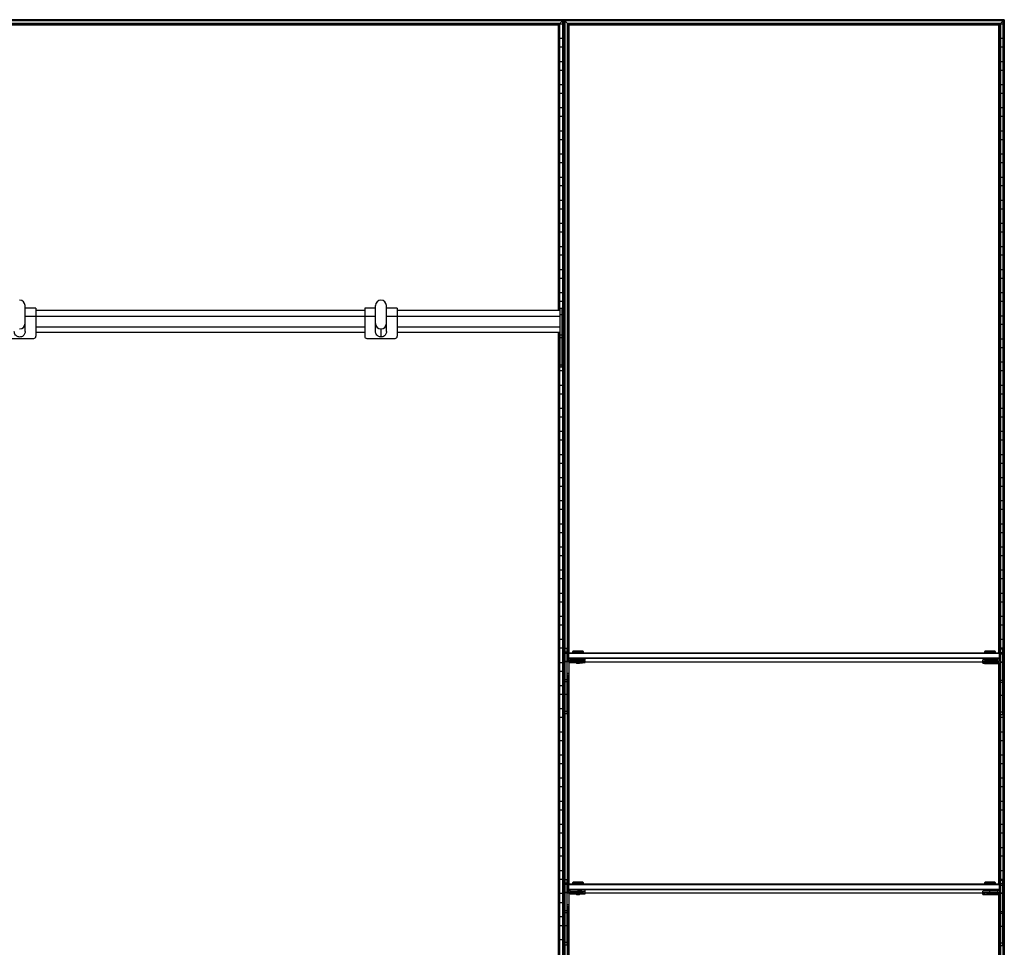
# Model space of a CAD drawing. Header units: millimetres. Extents: x -305 to 1920, y -1200 to 1200.
# Tile 4 of 4: x 558 to 1920, y -84 to 1200. Entities that reach past the tile are written whole.
import ezdxf

# ---------------------------------------------------------------- set-up
doc = ezdxf.new("R2010")
doc.units = ezdxf.units.MM

msp = doc.modelspace()

# ---------------------------------------------------------------- linework, layer by layer
at = {"color": 7, "linetype": 'Continuous', "lineweight": 25}
for p, q in [((1920.4, 1200), (-304.9, 1200)), ((1310.3, 1199.7), (305.2, 1199.7)), ((1310.3, 1199.7), (1309.5, 1198.8)), ((1310.3, 1199.7), (1310.3, -1199.7)), ((1310.6, -1200), (1310.6, 1200)), ((1318.1, 1192.5), (1310.6, 1200)), ((1920, 1199.7), (1311, 1199.7)), ((1311, 1199.7), (1311, -1199.7)), ((1920, 1199.7), (1919.2, 1198.8)), ((1920, -1199.7), (1920, 1199.7)), ((1920.4, 1200), (1920.4, -1200)), ((1309.5, 1198.8), (306, 1198.8)), ((1309.1, 1198.5), (306.4, 1198.5)), ((1305.4, 1194.8), (310.1, 1194.8)), ((1305, 1194.4), (310.5, 1194.4)), ((1304.2, 1193.6), (311.3, 1193.6)), ((1303.9, 1193.2), (311.6, 1193.2)), ((1303.2, 1192.5), (312.3, 1192.5)), ((1303.2, 1192.5), (1303.9, 1193.2)), ((1303.2, 797.2), (1303.2, 1192.5)), ((1303.9, 1193.2), (1303.9, 797.2)), ((1305, 1194.4), (1304.2, 1193.6)), ((1304.2, 797.2), (1304.2, 1193.6)), ((1305, 1194.4), (1305, 797.2)), ((1305.4, 1194.8), (1309.1, 1198.5)), ((1305.4, 797.2), (1305.4, 1194.8)), ((1309.1, 1193.8), (1305.4, 1193.8)), ((1309.1, 1198.5), (1309.1, -1198.5)), ((1309.5, -1198.8), (1309.5, 1198.8)), ((1919.2, 1198.8), (1311.8, 1198.8)), ((1311.8, -1198.8), (1311.8, 1198.8)), ((1918.9, 1198.5), (1312.1, 1198.5)), ((1312.1, 1198.5), (1312.1, -1198.5)), ((1915.1, 1194.8), (1315.9, 1194.8)), ((1315.9, 312.5), (1315.9, 1194.8)), ((1914.8, 1194.4), (1316.2, 1194.4)), ((1316.2, 1194.4), (1316.2, 313.1)), ((1914, 1193.6), (1317, 1193.6)), ((1317, 323), (1317, 1193.6)), ((1913.6, 1193.2), (1317.4, 1193.2)), ((1317.4, 1193.2), (1317.4, 323.4)), ((1912.9, 1192.5), (1318.1, 1192.5)), ((1318.1, 323.5), (1318.1, 1192.5)), ((1912.9, 1192.5), (1913.6, 1193.2)), ((1912.9, 323.5), (1912.9, 1192.5)), ((1913.6, 323.4), (1913.6, 1193.2)), ((1914.8, 1194.4), (1914, 1193.6)), ((1914, 1193.6), (1914, 323)), ((1914.8, 312.1), (1914.8, 1194.4)), ((1915.1, 1194.8), (1918.9, 1198.5)), ((1915.1, 1194.8), (1915.1, 311.5)), ((1918.9, 1193.8), (1915.1, 1193.8)), ((1918.9, -1198.5), (1918.9, 1198.5)), ((1919.2, 1198.8), (1919.2, -1198.8)), ((1305.4, 1174.2), (1309.1, 1174.2)), ((1915.1, 1174.2), (1918.9, 1174.2)), ((1309.1, 1161.8), (1305.4, 1161.8)), ((1918.9, 1161.8), (1915.1, 1161.8)), ((1305.4, 1142.2), (1309.1, 1142.2)), ((1915.1, 1142.2), (1918.9, 1142.2)), ((1309.1, 1129.8), (1305.4, 1129.8)), ((1918.9, 1129.8), (1915.1, 1129.8)), ((1305.4, 1110.2), (1309.1, 1110.2)), ((1915.1, 1110.2), (1918.9, 1110.2)), ((1309.1, 1097.8), (1305.4, 1097.8)), ((1918.9, 1097.8), (1915.1, 1097.8)), ((1305.4, 1078.2), (1309.1, 1078.2)), ((1915.1, 1078.2), (1918.9, 1078.2)), ((1309.1, 1065.8), (1305.4, 1065.8)), ((1918.9, 1065.8), (1915.1, 1065.8)), ((1305.4, 1046.2), (1309.1, 1046.2)), ((1915.1, 1046.2), (1918.9, 1046.2)), ((1309.1, 1033.8), (1305.4, 1033.8)), ((1918.9, 1033.8), (1915.1, 1033.8)), ((1305.4, 1014.2), (1309.1, 1014.2)), ((1915.1, 1014.2), (1918.9, 1014.2)), ((1309.1, 1001.8), (1305.4, 1001.8)), ((1918.9, 1001.8), (1915.1, 1001.8)), ((1305.4, 982.2), (1309.1, 982.2)), ((1915.1, 982.2), (1918.9, 982.2)), ((1309.1, 969.8), (1305.4, 969.8)), ((1918.9, 969.8), (1915.1, 969.8)), ((1305.4, 950.2), (1309.1, 950.2)), ((1915.1, 950.2), (1918.9, 950.2)), ((1309.1, 937.8), (1305.4, 937.8)), ((1918.9, 937.8), (1915.1, 937.8)), ((1305.4, 918.2), (1309.1, 918.2)), ((1915.1, 918.2), (1918.9, 918.2)), ((1309.1, 905.8), (1305.4, 905.8)), ((1918.9, 905.8), (1915.1, 905.8)), ((1305.4, 886.2), (1309.1, 886.2)), ((1915.1, 886.2), (1918.9, 886.2)), ((1309.1, 873.8), (1305.4, 873.8)), ((1918.9, 873.8), (1915.1, 873.8)), ((1305.4, 854.2), (1309.1, 854.2)), ((1915.1, 854.2), (1918.9, 854.2)), ((1309.1, 841.8), (1305.4, 841.8)), ((1918.9, 841.8), (1915.1, 841.8)), ((1305.4, 822.2), (1309.1, 822.2)), ((1915.1, 822.2), (1918.9, 822.2)), ((565.2, 768.2), (565.2, 804.3)), ((1050.2, 768.2), (1050.2, 804.3)), ((1065.2, 768.2), (1065.2, 804.3)), ((1309.1, 809.8), (1305.4, 809.8)), ((1918.9, 809.8), (1915.1, 809.8)), ((580.2, 800.4), (565.2, 800.4)), ((580.2, 800.4), (580.2, 761.7)), ((1035.2, 797.2), (580.2, 797.2)), ((1050.2, 800.4), (1035.2, 800.4)), ((1035.2, 800.4), (1035.2, 761.7)), ((1080.2, 800.4), (1065.2, 800.4)), ((1080.2, 800.4), (1080.2, 761.7)), ((1305.7, 797.2), (1080.2, 797.2)), ((1308.7, 800.2), (1305.7, 800.2)), ((1305.7, 718.8), (1305.7, 800.2)), ((1308.7, 791.2), (1305.7, 791.2)), ((1308.7, 718.8), (1308.7, 800.2)), ((565.2, 789.7), (1050.2, 789.7)), ((1065.2, 789.7), (1305.7, 789.7)), ((1308.7, 790.2), (1309.1, 790.2)), ((1309.1, 777.8), (1308.7, 777.8)), ((1915.1, 790.2), (1918.9, 790.2)), ((1918.9, 777.8), (1915.1, 777.8)), ((580.2, 774.7), (1035.2, 774.7)), ((580.2, 767.2), (1035.2, 767.2)), ((1057.7, 771.9), (1057.7, 760.7)), ((1080.2, 774.7), (1305.7, 774.7)), ((1080.2, 767.2), (1305.7, 767.2)), ((1303.2, -159.5), (1303.2, 767.2)), ((1303.9, 767.2), (1303.9, -159.5)), ((1304.2, -159.5), (1304.2, 767.2)), ((1305, 767.2), (1305, -159.5)), ((1305.4, -159.5), (1305.4, 767.2)), ((1308.7, 763.3), (1305.7, 763.3)), ((538.2, 758.7), (577.2, 758.7)), ((1038.2, 758.7), (1077.2, 758.7)), ((1305.4, 758.2), (1305.7, 758.2)), ((1308.7, 759.5), (1305.7, 759.5)), ((1308.7, 758.2), (1309.1, 758.2)), ((1915.1, 758.2), (1918.9, 758.2)), ((1305.7, 745.8), (1305.4, 745.8)), ((1309.1, 745.8), (1308.7, 745.8)), ((1918.9, 745.8), (1915.1, 745.8)), ((1305.4, 726.2), (1305.7, 726.2)), ((1308.7, 726.2), (1309.1, 726.2)), ((1915.1, 726.2), (1918.9, 726.2)), ((1309.1, 713.8), (1305.4, 713.8)), ((1308.7, 721.7), (1305.7, 721.7)), ((1308.7, 718.8), (1305.7, 718.8)), ((1918.9, 713.8), (1915.1, 713.8)), ((1305.4, 694.2), (1309.1, 694.2)), ((1309.1, 681.8), (1305.4, 681.8)), ((1915.1, 694.2), (1918.9, 694.2)), ((1918.9, 681.8), (1915.1, 681.8)), ((1305.4, 662.2), (1309.1, 662.2)), ((1915.1, 662.2), (1918.9, 662.2)), ((1309.1, 649.8), (1305.4, 649.8)), ((1918.9, 649.8), (1915.1, 649.8)), ((1305.4, 630.2), (1309.1, 630.2)), ((1915.1, 630.2), (1918.9, 630.2)), ((1309.1, 617.8), (1305.4, 617.8)), ((1918.9, 617.8), (1915.1, 617.8)), ((1305.4, 598.2), (1309.1, 598.2)), ((1915.1, 598.2), (1918.9, 598.2)), ((1309.1, 585.8), (1305.4, 585.8)), ((1918.9, 585.8), (1915.1, 585.8)), ((1305.4, 566.2), (1309.1, 566.2)), ((1915.1, 566.2), (1918.9, 566.2)), ((1309.1, 553.8), (1305.4, 553.8)), ((1918.9, 553.8), (1915.1, 553.8)), ((1305.4, 534.2), (1309.1, 534.2)), ((1915.1, 534.2), (1918.9, 534.2)), ((1309.1, 521.8), (1305.4, 521.8)), ((1918.9, 521.8), (1915.1, 521.8)), ((1305.4, 502.2), (1309.1, 502.2)), ((1915.1, 502.2), (1918.9, 502.2)), ((1309.1, 489.8), (1305.4, 489.8)), ((1918.9, 489.8), (1915.1, 489.8)), ((1305.4, 470.2), (1309.1, 470.2)), ((1915.1, 470.2), (1918.9, 470.2)), ((1309.1, 457.8), (1305.4, 457.8)), ((1918.9, 457.8), (1915.1, 457.8)), ((1305.4, 438.2), (1309.1, 438.2)), ((1915.1, 438.2), (1918.9, 438.2)), ((1309.1, 425.8), (1305.4, 425.8)), ((1918.9, 425.8), (1915.1, 425.8)), ((1305.4, 406.2), (1309.1, 406.2)), ((1915.1, 406.2), (1918.9, 406.2)), ((1309.1, 393.8), (1305.4, 393.8)), ((1918.9, 393.8), (1915.1, 393.8)), ((1305.4, 374.2), (1309.1, 374.2)), ((1915.1, 374.2), (1918.9, 374.2)), ((1309.1, 361.8), (1305.4, 361.8)), ((1918.9, 361.8), (1915.1, 361.8)), ((1305.4, 342.2), (1309.1, 342.2)), ((1915.1, 342.2), (1918.9, 342.2)), ((1309.1, 329.8), (1305.4, 329.8)), ((1312.5, 238.8), (1312.5, 329.8)), ((1312.5, 329.8), (1315.5, 329.8)), ((1315.5, 238.8), (1315.5, 329.8)), ((1918.9, 329.8), (1915.1, 329.8)), ((1915.5, 237.8), (1915.5, 328.8)), ((1915.5, 328.8), (1918.5, 328.8)), ((1918.5, 237.8), (1918.5, 328.8)), ((1315.5, 324.5), (1312.5, 324.5)), ((1315.5, 322.6), (1312.5, 322.6)), ((1316.5, 322.5), (1317.5, 323.5)), ((1316.5, 322.5), (1316.5, 313.5)), ((1316.5, 322.5), (1317.5, 322.5)), ((1317.5, 315.5), (1316.5, 316.5)), ((1317.5, 316.5), (1316.5, 316.5)), ((1317.5, 314.3), (1317.5, 323.5)), ((1317.5, 323.5), (1913.5, 323.5)), ((1913.5, 322.5), (1317.5, 322.5)), ((1317.5, 316.5), (1913.5, 316.5)), ((1913.5, 315.5), (1317.5, 315.5)), ((1319.5, 312.5), (1319.5, 314.8)), ((1330.5, 314.8), (1319.5, 314.8)), ((1323.7, 325.9), (1323, 325.1)), ((1323, 325.1), (1323, 323.7)), ((1323.7, 323.7), (1323.7, 323.5)), ((1330.5, 323.8), (1330.5, 326)), ((1330.5, 323.8), (1330.5, 323.5)), ((1330.5, 312.8), (1330.5, 314.8)), ((1338, 325.1), (1337.2, 325.9)), ((1337.2, 323.5), (1337.2, 323.7)), ((1338, 323.7), (1338, 325.1)), ((1340.5, 312.7), (1340.5, 314.7)), ((1890.5, 311.7), (1890.5, 313.7)), ((1893.7, 325.9), (1893, 325.1)), ((1893, 325.1), (1893, 323.7)), ((1893.7, 323.7), (1893.7, 323.5)), ((1893.7, 314.7), (1893.7, 313.8)), ((1900.5, 323.8), (1900.5, 326)), ((1900.5, 323.8), (1900.5, 323.5)), ((1900.5, 311.8), (1900.5, 314.8)), ((1911.5, 313.8), (1900.5, 313.8)), ((1908, 325.1), (1907.2, 325.9)), ((1907.2, 323.5), (1907.2, 323.7)), ((1907.2, 313.8), (1907.2, 314.7)), ((1908, 323.7), (1908, 325.1)), ((1911.5, 311.5), (1911.5, 313.8)), ((1913.5, 313.3), (1913.5, 323.5)), ((1914.5, 322.5), (1913.5, 323.5)), ((1914.5, 322.5), (1913.5, 322.5)), ((1913.5, 316.5), (1914.5, 316.5)), ((1913.5, 315.5), (1914.5, 316.5)), ((1914.5, 322.5), (1914.5, 312.5)), ((1918.5, 323.5), (1915.5, 323.5)), ((1918.5, 321.6), (1915.5, 321.6)), ((1305.4, 310.2), (1309.1, 310.2)), ((1315.5, 311.6), (1312.5, 311.6)), ((1315.5, 311.1), (1312.5, 311.1)), ((1317.5, 310.8), (1315.5, 310.8)), ((1317.5, 310.8), (1317.5, 291.9)), ((1318.1, 3.5), (1318.1, 309.3)), ((1330.5, 312.8), (1319.5, 312.8)), ((1319.5, 312.5), (1328, 312.5)), ((1319.5, 309.9), (1319.5, 312.2)), ((1328, 312.2), (1319.5, 312.2)), ((1330.5, 310.2), (1319.5, 310.2)), ((1319.5, 309.9), (1328, 309.9)), ((1328, 312.7), (1328, 312.2)), ((1328, 312.2), (1328.5, 311.7)), ((1328, 310), (1328, 309.5)), ((1328, 309.5), (1328.5, 309)), ((1330.5, 311.7), (1330.5, 312.7)), ((1330.5, 310.2), (1330.5, 311.6)), ((1330.5, 309.1), (1330.5, 310.1)), ((1332.5, 311.7), (1333, 312.2)), ((1332.5, 309), (1333, 309.5)), ((1333, 312.2), (1333, 312.7)), ((1333, 309.5), (1333, 310)), ((1340.5, 310), (1340.5, 312)), ((1340.5, 311.2), (1893.7, 311.2)), ((1890.5, 309), (1890.5, 311)), ((1893.7, 311.5), (1893.7, 311.2)), ((1898.5, 311.7), (1898.5, 311.7)), ((1898.5, 309.1), (1898.5, 309)), ((1911.5, 311.8), (1900.5, 311.8)), ((1900.5, 311.7), (1900.5, 311.7)), ((1900.5, 311.6), (1900.5, 311.6)), ((1900.5, 311.5), (1911.5, 311.5)), ((1900.5, 309.2), (1900.5, 311.5)), ((1911.5, 311.2), (1900.5, 311.2)), ((1911.5, 309.2), (1900.5, 309.2)), ((1900.5, 309.1), (1900.5, 309.1)), ((1900.5, 309), (1900.5, 309)), ((1900.5, 308.9), (1911.5, 308.9)), ((1902.5, 311.7), (1902.5, 311.7)), ((1902.5, 309), (1902.5, 309.1)), ((1907.2, 311.2), (1907.2, 311.5)), ((1911.5, 308.9), (1911.5, 311.2)), ((1912, 311.2), (1912.5, 311.2)), ((1912.9, 3.5), (1912.9, 308.3)), ((1913.5, 309.8), (1915.5, 309.8)), ((1913.5, 309.8), (1913.5, 290.9)), ((1918.5, 310.6), (1915.5, 310.6)), ((1915.5, 310.2), (1915.5, 310.2)), ((1918.5, 310.1), (1915.5, 310.1)), ((1918.5, 310.2), (1918.9, 310.2)), ((1309.1, 297.8), (1305.4, 297.8)), ((1317.5, 294.8), (1315.5, 294.8)), ((1317.5, 294.5), (1315.5, 294.5)), ((1317.5, 292.2), (1315.5, 292.2)), ((1317.5, 291.9), (1315.5, 291.9)), ((1315.9, -7.5), (1315.9, 291.9)), ((1316.2, 291.9), (1316.2, -6.9)), ((1317, 3), (1317, 291.9)), ((1317.4, 291.9), (1317.4, 3.4)), ((1913.5, 293.8), (1915.5, 293.8)), ((1913.5, 293.5), (1915.5, 293.5)), ((1913.5, 291.2), (1915.5, 291.2)), ((1913.5, 290.9), (1915.5, 290.9)), ((1913.6, 3.4), (1913.6, 290.9)), ((1914, 290.9), (1914, 3)), ((1914.8, -7.9), (1914.8, 290.9)), ((1915.1, 290.9), (1915.1, -8.5)), ((1918.9, 297.8), (1918.5, 297.8)), ((1305.4, 278.2), (1309.1, 278.2)), ((1315.5, 286.1), (1312.5, 286.1)), ((1315.5, 283.5), (1312.5, 283.5)), ((1915.1, 278.2), (1915.5, 278.2)), ((1918.5, 285.1), (1915.5, 285.1)), ((1918.5, 282.5), (1915.5, 282.5)), ((1918.5, 278.2), (1918.9, 278.2)), ((1309.1, 265.8), (1305.4, 265.8)), ((1315.5, 265.6), (1312.5, 265.6)), ((1915.5, 265.8), (1915.1, 265.8)), ((1918.5, 264.6), (1915.5, 264.6)), ((1918.9, 265.8), (1918.5, 265.8)), ((1305.4, 246.2), (1309.1, 246.2)), ((1915.1, 246.2), (1915.5, 246.2)), ((1918.5, 246.2), (1918.9, 246.2)), ((1309.1, 233.8), (1305.4, 233.8)), ((1315.5, 242.4), (1312.5, 242.4)), ((1315.5, 238.8), (1312.5, 238.8)), ((1918.9, 233.8), (1915.1, 233.8)), ((1918.5, 241.4), (1915.5, 241.4)), ((1918.5, 237.8), (1915.5, 237.8)), ((1305.4, 214.2), (1309.1, 214.2)), ((1915.1, 214.2), (1918.9, 214.2)), ((1309.1, 201.8), (1305.4, 201.8)), ((1918.9, 201.8), (1915.1, 201.8)), ((1305.4, 182.2), (1309.1, 182.2)), ((1915.1, 182.2), (1918.9, 182.2)), ((1309.1, 169.8), (1305.4, 169.8)), ((1918.9, 169.8), (1915.1, 169.8)), ((1305.4, 150.2), (1309.1, 150.2)), ((1915.1, 150.2), (1918.9, 150.2)), ((1309.1, 137.8), (1305.4, 137.8)), ((1918.9, 137.8), (1915.1, 137.8)), ((1305.4, 118.2), (1309.1, 118.2)), ((1915.1, 118.2), (1918.9, 118.2)), ((1309.1, 105.8), (1305.4, 105.8)), ((1918.9, 105.8), (1915.1, 105.8)), ((1305.4, 86.2), (1309.1, 86.2)), ((1915.1, 86.2), (1918.9, 86.2)), ((1309.1, 73.8), (1305.4, 73.8)), ((1918.9, 73.8), (1915.1, 73.8)), ((1305.4, 54.2), (1309.1, 54.2)), ((1309.1, 41.8), (1305.4, 41.8)), ((1915.1, 54.2), (1918.9, 54.2)), ((1918.9, 41.8), (1915.1, 41.8)), ((1305.4, 22.2), (1309.1, 22.2)), ((1915.1, 22.2), (1918.9, 22.2)), ((1309.1, 9.8), (1305.4, 9.8)), ((1312.5, -81.2), (1312.5, 9.8)), ((1312.5, 9.8), (1315.5, 9.8)), ((1315.5, 4.5), (1312.5, 4.5)), ((1315.5, 2.6), (1312.5, 2.6)), ((1315.5, -81.2), (1315.5, 9.8)), ((1316.5, 2.5), (1317.5, 3.5)), ((1316.5, 2.5), (1316.5, -6.5)), ((1316.5, 2.5), (1317.5, 2.5)), ((1317.5, -5.7), (1317.5, 3.5)), ((1317.5, 3.5), (1913.5, 3.5)), ((1913.5, 2.5), (1317.5, 2.5)), ((1323.7, 5.9), (1323, 5.1)), ((1323, 5.1), (1323, 3.7)), ((1323.7, 3.7), (1323.7, 3.5)), ((1330.5, 3.8), (1330.5, 6)), ((1330.5, 3.8), (1330.5, 3.5)), ((1338, 5.1), (1337.2, 5.9)), ((1337.2, 3.5), (1337.2, 3.7)), ((1338, 3.7), (1338, 5.1)), ((1893.7, 5.9), (1893, 5.1)), ((1893, 5.1), (1893, 3.7)), ((1893.7, 3.7), (1893.7, 3.5)), ((1900.5, 3.8), (1900.5, 6)), ((1900.5, 3.8), (1900.5, 3.5)), ((1908, 5.1), (1907.2, 5.9)), ((1907.2, 3.5), (1907.2, 3.7)), ((1908, 3.7), (1908, 5.1)), ((1913.5, -6.7), (1913.5, 3.5)), ((1914.5, 2.5), (1913.5, 3.5)), ((1914.5, 2.5), (1913.5, 2.5)), ((1914.5, 2.5), (1914.5, -7.5)), ((1918.9, 9.8), (1915.1, 9.8)), ((1915.5, -82.2), (1915.5, 8.8)), ((1915.5, 8.8), (1918.5, 8.8)), ((1918.5, 3.5), (1915.5, 3.5)), ((1918.5, 1.6), (1915.5, 1.6)), ((1918.5, -82.2), (1918.5, 8.8)), ((1309.1, -9.8), (1305.4, -9.8)), ((1312.1, -9.8), (1312.5, -9.8)), ((1315.5, -8.4), (1312.5, -8.4)), ((1315.5, -8.9), (1312.5, -8.9)), ((1317.5, -9.2), (1315.5, -9.2)), ((1317.5, -4.5), (1316.5, -3.5)), ((1317.5, -3.5), (1316.5, -3.5)), ((1317.5, -3.5), (1913.5, -3.5)), ((1913.5, -4.5), (1317.5, -4.5)), ((1317.5, -9.2), (1317.5, -28.1)), ((1318.1, -316.5), (1318.1, -10.7)), ((1319.5, -7.5), (1319.5, -5.2)), ((1330.5, -5.2), (1319.5, -5.2)), ((1330.5, -7.2), (1319.5, -7.2)), ((1319.5, -7.5), (1328, -7.5)), ((1319.5, -10.1), (1319.5, -7.8)), ((1328, -7.8), (1319.5, -7.8)), ((1330.5, -9.8), (1319.5, -9.8)), ((1319.5, -10.1), (1328, -10.1)), ((1328, -7.3), (1328, -7.8)), ((1328, -7.8), (1328.5, -8.3)), ((1328, -10), (1328, -10.5)), ((1328, -10.5), (1328.5, -11)), ((1330.5, -7.2), (1330.5, -5.2)), ((1330.5, -8.3), (1330.5, -7.3)), ((1330.5, -9.8), (1330.5, -8.4)), ((1330.5, -10.9), (1330.5, -9.9)), ((1332.5, -8.3), (1333, -7.8)), ((1332.5, -11), (1333, -10.5)), ((1333, -7.8), (1333, -7.3)), ((1333, -10.5), (1333, -10)), ((1340.5, -7.3), (1340.5, -5.3)), ((1340.5, -10), (1340.5, -8)), ((1340.5, -8.8), (1893.7, -8.8)), ((1890.5, -8.3), (1890.5, -6.3)), ((1890.5, -11), (1890.5, -9)), ((1893.7, -5.3), (1893.7, -6.2)), ((1893.7, -8.5), (1893.7, -8.8)), ((1898.5, -8.3), (1898.5, -8.3)), ((1898.5, -10.9), (1898.5, -11)), ((1900.5, -8.2), (1900.5, -5.2)), ((1911.5, -6.2), (1900.5, -6.2)), ((1911.5, -8.2), (1900.5, -8.2)), ((1900.5, -8.3), (1900.5, -8.3)), ((1900.5, -8.4), (1900.5, -8.4)), ((1900.5, -8.5), (1911.5, -8.5)), ((1900.5, -10.8), (1900.5, -8.5)), ((1911.5, -8.8), (1900.5, -8.8)), ((1911.5, -10.8), (1900.5, -10.8)), ((1900.5, -10.9), (1900.5, -10.9)), ((1900.5, -11), (1900.5, -11)), ((1900.5, -11.1), (1911.5, -11.1)), ((1902.5, -8.3), (1902.5, -8.3)), ((1902.5, -11), (1902.5, -10.9)), ((1907.2, -6.2), (1907.2, -5.3)), ((1907.2, -8.8), (1907.2, -8.5)), ((1911.5, -8.5), (1911.5, -6.2)), ((1911.5, -11.1), (1911.5, -8.8)), ((1912, -8.8), (1912.5, -8.8)), ((1912.9, -316.5), (1912.9, -11.7)), ((1913.5, -3.5), (1914.5, -3.5)), ((1913.5, -4.5), (1914.5, -3.5)), ((1913.5, -10.2), (1915.5, -10.2)), ((1913.5, -10.2), (1913.5, -29.1)), ((1918.5, -9.4), (1915.5, -9.4)), ((1918.5, -9.9), (1915.5, -9.9)), ((1305.4, -22.2), (1309.1, -22.2)), ((1312.5, -22.2), (1312.1, -22.2)), ((1317.5, -25.2), (1315.5, -25.2)), ((1317.5, -25.5), (1315.5, -25.5)), ((1913.5, -26.2), (1915.5, -26.2)), ((1913.5, -26.5), (1915.5, -26.5)), ((1315.5, -33.9), (1312.5, -33.9)), ((1315.5, -36.5), (1312.5, -36.5)), ((1317.5, -27.8), (1315.5, -27.8)), ((1317.5, -28.1), (1315.5, -28.1)), ((1315.9, -327.5), (1315.9, -28.1)), ((1316.2, -28.1), (1316.2, -326.9)), ((1317, -317), (1317, -28.1)), ((1317.4, -28.1), (1317.4, -316.6)), ((1913.5, -28.8), (1915.5, -28.8)), ((1913.5, -29.1), (1915.5, -29.1)), ((1913.6, -316.6), (1913.6, -29.1)), ((1914, -29.1), (1914, -317)), ((1914.8, -327.9), (1914.8, -29.1)), ((1915.1, -29.1), (1915.1, -328.5)), ((1918.5, -34.9), (1915.5, -34.9)), ((1918.5, -37.5), (1915.5, -37.5)), ((1309.1, -41.8), (1305.4, -41.8)), ((1305.4, -54.2), (1309.1, -54.2)), ((1312.1, -41.8), (1312.5, -41.8)), ((1312.5, -54.2), (1312.1, -54.2)), ((1315.5, -54.4), (1312.5, -54.4)), ((1315.5, -41.8), (1315.9, -41.8)), ((1315.9, -54.2), (1315.5, -54.2)), ((1918.5, -55.4), (1915.5, -55.4)), ((1309.1, -73.8), (1305.4, -73.8)), ((1312.1, -73.8), (1312.5, -73.8)), ((1315.5, -77.6), (1312.5, -77.6)), ((1315.5, -81.2), (1312.5, -81.2)), ((1315.5, -73.8), (1315.9, -73.8)), ((1918.5, -78.6), (1915.5, -78.6)), ((1918.5, -82.2), (1915.5, -82.2))]:
    msp.add_line(p, q, dxfattribs=at)
at = {"color": 7, "linetype": 'Continuous', "lineweight": 25, "flags": 128}
for points in [[(1323.4, 323.6), (1323.2, 323.6), (1323, 323.7), (1323.2, 323.7), (1323.7, 323.7), (1324.6, 323.7), (1325.8, 323.8), (1327.2, 323.8), (1328.8, 323.8), (1330.5, 323.8)], [(1323.7, 323.6), (1323.7, 323.6), (1323.5, 323.6)], [(1330.5, 323.8), (1332.2, 323.8), (1333.7, 323.8), (1335.2, 323.8), (1336.4, 323.7), (1337.2, 323.7), (1337.8, 323.7), (1338, 323.7), (1337.8, 323.6), (1337.2, 323.6), (1337.2, 323.6)], [(1893.4, 323.6), (1893.2, 323.6), (1893, 323.7), (1893.2, 323.7), (1893.7, 323.7), (1894.6, 323.7), (1895.8, 323.8), (1897.2, 323.8), (1898.8, 323.8), (1900.5, 323.8)], [(1893.7, 323.6), (1893.7, 323.6), (1893.5, 323.6)], [(1900.5, 323.8), (1902.2, 323.8), (1903.7, 323.8), (1905.2, 323.8), (1906.4, 323.7), (1907.2, 323.7), (1907.8, 323.7), (1908, 323.7), (1907.8, 323.6), (1907.2, 323.6), (1907.2, 323.6)], [(1319.5, 312.2), (1318.7, 312.1), (1318.2, 312)], [(1328, 309.5), (1328, 309.5), (1328.2, 309.6), (1328.7, 309.6), (1329.5, 309.6), (1330.5, 309.6)], [(1330.5, 311.7), (1329.7, 311.7), (1329.1, 311.7), (1328.6, 311.7), (1328.5, 311.7), (1328.6, 311.6), (1329.1, 311.6), (1329.7, 311.6), (1330.5, 311.6)], [(1330.5, 309.1), (1329.7, 309.1), (1329.1, 309.1), (1328.6, 309.1), (1328.5, 309), (1328.6, 309), (1329.1, 309), (1329.7, 309), (1330.5, 309)], [(1330.5, 311.6), (1331.3, 311.6), (1331.9, 311.6), (1332.3, 311.6), (1332.5, 311.7), (1332.3, 311.7), (1331.9, 311.7), (1331.3, 311.7), (1330.5, 311.7)], [(1330.5, 309.6), (1331.4, 309.6), (1332.3, 309.6), (1332.8, 309.6), (1333, 309.5), (1333, 309.5)], [(1330.5, 309), (1331.3, 309), (1331.9, 309), (1332.3, 309), (1332.5, 309), (1332.3, 309.1), (1331.9, 309.1), (1331.3, 309.1), (1330.5, 309.1)], [(1900.5, 311.6), (1899.6, 311.6), (1898.9, 311.6), (1898.4, 311.6), (1898.2, 311.7), (1898.4, 311.7), (1898.9, 311.7), (1899.6, 311.7), (1900.5, 311.7)], [(1900.5, 309), (1899.6, 309), (1898.9, 309), (1898.4, 309), (1898.2, 309), (1898.4, 309.1), (1898.9, 309.1), (1899.6, 309.1), (1900.5, 309.1)], [(1900.5, 311.7), (1899.7, 311.7), (1899.1, 311.7), (1898.6, 311.7), (1898.5, 311.7), (1898.6, 311.6), (1899.1, 311.6), (1899.7, 311.6), (1900.5, 311.6)], [(1900.5, 309.1), (1899.7, 309.1), (1899.1, 309.1), (1898.6, 309.1), (1898.5, 309), (1898.6, 309), (1899.1, 309), (1899.7, 309), (1900.5, 309)], [(1900.5, 311.6), (1901.3, 311.6), (1901.9, 311.6), (1902.3, 311.6), (1902.5, 311.7), (1902.3, 311.7), (1901.9, 311.7), (1901.3, 311.7), (1900.5, 311.7)], [(1900.5, 311.7), (1901.4, 311.7), (1902.1, 311.7), (1902.6, 311.7), (1902.7, 311.7), (1902.6, 311.6), (1902.1, 311.6), (1901.4, 311.6), (1900.5, 311.6)], [(1900.5, 309), (1901.3, 309), (1901.9, 309), (1902.3, 309), (1902.5, 309), (1902.3, 309.1), (1901.9, 309.1), (1901.3, 309.1), (1900.5, 309.1)], [(1900.5, 309.1), (1901.4, 309.1), (1902.1, 309.1), (1902.6, 309.1), (1902.7, 309), (1902.6, 309), (1902.1, 309), (1901.4, 309), (1900.5, 309)], [(1912.8, 311), (1912.3, 311.1), (1911.5, 311.2)], [(1323.4, 3.6), (1323.2, 3.6), (1323, 3.7), (1323.2, 3.7), (1323.7, 3.7), (1324.6, 3.7), (1325.8, 3.8), (1327.2, 3.8), (1328.8, 3.8), (1330.5, 3.8)], [(1323.7, 3.6), (1323.7, 3.6), (1323.5, 3.6)], [(1330.5, 3.8), (1332.2, 3.8), (1333.7, 3.8), (1335.2, 3.8), (1336.4, 3.7), (1337.2, 3.7), (1337.8, 3.7), (1338, 3.7), (1337.8, 3.6), (1337.2, 3.6), (1337.2, 3.6)], [(1893.7, 3.6), (1893.7, 3.6), (1893.2, 3.6), (1893, 3.7), (1893.2, 3.7), (1893.7, 3.7), (1894.6, 3.7), (1895.8, 3.8), (1897.2, 3.8), (1898.8, 3.8), (1900.5, 3.8)], [(1900.5, 3.8), (1902.2, 3.8), (1903.7, 3.8), (1905.2, 3.8), (1906.4, 3.7), (1907.2, 3.7), (1907.8, 3.7), (1908, 3.7), (1907.8, 3.6), (1907.2, 3.6), (1907.2, 3.6)], [(1319.5, -7.8), (1318.7, -7.9), (1318.2, -8)], [(1328, -7.8), (1328, -7.8), (1328.2, -7.8), (1328.7, -7.8), (1329.5, -7.8), (1330.5, -7.8)], [(1328, -10.5), (1328, -10.5), (1328.2, -10.4), (1328.7, -10.4), (1329.5, -10.4), (1330.5, -10.4)], [(1330.5, -8.3), (1329.7, -8.3), (1329.1, -8.3), (1328.6, -8.3), (1328.5, -8.3), (1328.6, -8.4), (1329.1, -8.4), (1329.7, -8.4), (1330.5, -8.4)], [(1330.5, -10.9), (1329.7, -10.9), (1329.1, -10.9), (1328.6, -10.9), (1328.5, -11), (1328.6, -11), (1329.1, -11), (1329.7, -11), (1330.5, -11)], [(1330.5, -7.8), (1331.4, -7.8), (1332.3, -7.8), (1332.8, -7.8), (1333, -7.8), (1333, -7.8)], [(1330.5, -8.4), (1331.3, -8.4), (1331.9, -8.4), (1332.3, -8.4), (1332.5, -8.3), (1332.3, -8.3), (1331.9, -8.3), (1331.3, -8.3), (1330.5, -8.3)], [(1330.5, -10.4), (1331.4, -10.4), (1332.3, -10.4), (1332.8, -10.4), (1333, -10.5), (1333, -10.5)], [(1330.5, -11), (1331.3, -11), (1331.9, -11), (1332.3, -11), (1332.5, -11), (1332.3, -10.9), (1331.9, -10.9), (1331.3, -10.9), (1330.5, -10.9)], [(1900.5, -8.4), (1899.6, -8.4), (1898.9, -8.4), (1898.4, -8.4), (1898.2, -8.3), (1898.4, -8.3), (1898.9, -8.3), (1899.6, -8.3), (1900.5, -8.3)], [(1900.5, -11), (1899.6, -11), (1898.9, -11), (1898.4, -11), (1898.2, -11), (1898.4, -10.9), (1898.9, -10.9), (1899.6, -10.9), (1900.5, -10.9)], [(1900.5, -8.3), (1899.7, -8.3), (1899.1, -8.3), (1898.6, -8.3), (1898.5, -8.3), (1898.6, -8.4), (1899.1, -8.4), (1899.7, -8.4), (1900.5, -8.4)], [(1900.5, -10.9), (1899.7, -10.9), (1899.1, -10.9), (1898.6, -10.9), (1898.5, -11), (1898.6, -11), (1899.1, -11), (1899.7, -11), (1900.5, -11)], [(1900.5, -8.4), (1901.3, -8.4), (1901.9, -8.4), (1902.3, -8.4), (1902.5, -8.3), (1902.3, -8.3), (1901.9, -8.3), (1901.3, -8.3), (1900.5, -8.3)], [(1900.5, -8.3), (1901.4, -8.3), (1902.1, -8.3), (1902.6, -8.3), (1902.7, -8.3), (1902.6, -8.4), (1902.1, -8.4), (1901.4, -8.4), (1900.5, -8.4)], [(1900.5, -11), (1901.3, -11), (1901.9, -11), (1902.3, -11), (1902.5, -11), (1902.3, -10.9), (1901.9, -10.9), (1901.3, -10.9), (1900.5, -10.9)], [(1900.5, -10.9), (1901.4, -10.9), (1902.1, -10.9), (1902.6, -10.9), (1902.7, -11), (1902.6, -11), (1902.1, -11), (1901.4, -11), (1900.5, -11)], [(1912.8, -9), (1912.3, -8.9), (1911.5, -8.8)]]:
    msp.add_lwpolyline(points, dxfattribs=at)
at = {"color": 7, "linetype": 'Continuous', "lineweight": 25}
for centre, radius, start, end in [((557.7, 804.3), 7.5, 0.0175, 90.0175), ((1057.7, 804.3), 7.5, 89.9825, 179.9825), ((1057.7, 804.3), 7.5, 0.0175, 90.0175), ((557.7, 779.4), 7.5, 269.9825, 359.9825), ((557.7, 779.3), 7.5, 269.9825, 359.9825), ((1057.7, 779.4), 7.5, 180.0175, 270.0175), ((1057.7, 779.3), 7.5, 180.0175, 270.0175), ((1057.7, 779.4), 7.5, 269.9825, 359.9825), ((1057.7, 779.3), 7.5, 269.9825, 359.9825), ((577.2, 761.7), 3, 270, 0), ((1038.2, 761.7), 3, 180, 270), ((1077.2, 761.7), 3, 270, 0), ((1319.5, 310.8), 4, 89.9956, 179.9956), ((1328.9, 201.8), 123.4, 89.2585, 92.7412), ((1329, 218.7), 107.3, 89.1797, 92.7854), ((1328.9, 219.4), 104.4, 89.1473, 92.8524), ((1332.6, 249.4), 76.6, 86.4932, 91.5417), ((1332.6, 233.6), 91.7, 86.6554, 91.3449), ((1332.6, 249.8), 74, 86.3875, 91.6128), ((1333, 171.5), 143.4, 87.0017, 90.9986), ((1898, 170.5), 143.4, 89.0014, 92.9983), ((1898.9, 201.8), 123.4, 89.2585, 92.7412), ((1899, 218.7), 107.3, 89.1797, 92.7854), ((1898.9, 219.4), 104.4, 89.1473, 92.8524), ((1898.9, 210.4), 104.4, 89.1473, 92.8524), ((1902.6, 249.4), 76.6, 86.4932, 91.5417), ((1902.6, 233.6), 91.7, 86.6554, 91.3449), ((1902.6, 249.8), 74, 86.3875, 91.6128), ((1902.6, 240.8), 74, 86.3875, 91.6128), ((1911.5, 309.8), 4, 0.0044, 90.0044), ((1319.5, 310.8), 2, 89.9956, 179.9956), ((1319.5, 310.5), 2, 89.9956, 179.9956), ((1319.5, 308.2), 2, 89.9956, 179.9956), ((1319.5, 307.9), 2, 89.9956, 179.9956), ((1329.9, 276.4), 35.8, 89.0014, 92.9983), ((1333, 169.5), 143.4, 87.0017, 90.9986), ((1331.1, 276.4), 35.8, 87.0017, 90.9986), ((1333, 166.8), 143.4, 87.0017, 90.9986), ((1334.1, 430.3), 117.9, 269.4668, 273.1146), ((1334.8, 226.2), 86, 86.2109, 91.2077), ((1334.1, 427.7), 117.9, 269.4668, 273.1146), ((1898, 168.5), 143.4, 89.0014, 92.9983), ((1898, 454.9), 143.4, 267.0017, 270.9986), ((1898, 167.8), 143.4, 89.0014, 92.9983), ((1898, 165.8), 143.4, 89.0014, 92.9983), ((1898, 452.2), 143.4, 267.0017, 270.9986), ((1911.5, 309.8), 2, 0.0044, 90.0044), ((1911.5, 309.5), 2, 0.0044, 90.0044), ((1911.5, 307.2), 2, 0.0044, 90.0044), ((1911.5, 306.9), 2, 0.0044, 90.0044), ((1328.9, -118.2), 123.4, 89.2585, 92.7412), ((1329, -101.3), 107.3, 89.1797, 92.7854), ((1328.9, -100.6), 104.4, 89.1473, 92.8524), ((1332.6, -70.6), 76.6, 86.4932, 91.5417), ((1332.6, -86.4), 91.7, 86.6554, 91.3449), ((1332.6, -70.2), 74, 86.3875, 91.6128), ((1898.9, -118.2), 123.4, 89.2585, 92.7412), ((1899, -101.3), 107.3, 89.1797, 92.7854), ((1898.9, -100.6), 104.4, 89.1473, 92.8524), ((1902.6, -70.6), 76.6, 86.4932, 91.5417), ((1902.6, -86.4), 91.7, 86.6554, 91.3449), ((1902.6, -70.2), 74, 86.3875, 91.6128), ((1319.5, -9.2), 4, 89.9956, 179.9956), ((1319.5, -9.2), 2, 89.9956, 179.9956), ((1319.5, -9.5), 2, 89.9956, 179.9956), ((1319.5, -11.8), 2, 89.9956, 179.9956), ((1319.5, -12.1), 2, 89.9956, 179.9956), ((1333, -148.5), 143.4, 87.0017, 90.9986), ((1333, -150.5), 143.4, 87.0017, 90.9986), ((1333, -153.2), 143.4, 87.0017, 90.9986), ((1334.1, 110.3), 117.9, 269.4668, 273.1146), ((1334.8, -93.8), 86, 86.2109, 91.2077), ((1334.1, 107.7), 117.9, 269.4668, 273.1146), ((1898, -149.5), 143.4, 89.0014, 92.9983), ((1898, -151.5), 143.4, 89.0014, 92.9983), ((1898, 134.9), 143.4, 267.0017, 270.9986), ((1898, -152.2), 143.4, 89.0014, 92.9983), ((1898, -154.2), 143.4, 89.0014, 92.9983), ((1898, 132.2), 143.4, 267.0017, 270.9986), ((1898.9, -109.6), 104.4, 89.1473, 92.8524), ((1902.6, -79.2), 74, 86.3875, 91.6128), ((1911.5, -10.2), 4, 0.0044, 90.0044), ((1911.5, -10.2), 2, 0.0044, 90.0044), ((1911.5, -10.5), 2, 0.0044, 90.0044), ((1911.5, -12.8), 2, 0.0044, 90.0044), ((1911.5, -13.1), 2, 0.0044, 90.0044)]:
    msp.add_arc(centre, radius, start, end, dxfattribs=at)
for points, knots in [([(1310.3, 1199.7), (1310.3, 1199.7), (1310.4, 1199.8), (1310.5, 1199.9), (1310.6, 1200), (1310.6, 1200), (1310.6, 1200), (1310.6, 1200)], [0, 0, 0, 0, 0.31012, 0.616121, 0.758896, 0.886022, 1, 1, 1, 1]), ([(1310.3, 1199.7), (1310.3, 1199.7), (1310.4, 1199.8), (1310.5, 1199.9), (1310.6, 1200), (1310.6, 1200), (1310.6, 1200), (1310.6, 1200)], [0, 0, 0, 0, 0.31012, 0.616121, 0.758896, 0.886022, 1, 1, 1, 1]), ([(1311, 1199.7), (1310.9, 1199.7), (1310.8, 1199.8), (1310.7, 1199.9), (1310.6, 1200), (1310.6, 1200), (1310.6, 1200), (1310.6, 1200)], [0, 0, 0, 0, 0.3101202, 0.6161208, 0.7588957, 0.8860224, 1, 1, 1, 1]), ([(1920, 1199.7), (1920.1, 1199.7), (1920.2, 1199.8), (1920.3, 1199.9), (1920.3, 1200), (1920.4, 1200), (1920.4, 1200), (1920.4, 1200)], [0, 0, 0, 0, 0.31012, 0.616121, 0.758896, 0.886022, 1, 1, 1, 1]), ([(1920, 1199.7), (1920.1, 1199.7), (1920.2, 1199.8), (1920.3, 1199.9), (1920.3, 1200), (1920.4, 1200), (1920.4, 1200), (1920.4, 1200)], [0, 0, 0, 0, 0.31012, 0.616121, 0.758896, 0.886022, 1, 1, 1, 1]), ([(1303.9, 1193.2), (1303.9, 1193.3), (1303.9, 1193.3), (1303.9, 1193.3), (1304, 1193.4), (1304.1, 1193.5), (1304.2, 1193.6), (1304.2, 1193.6)], [0, 0, 0, 0, 0.146754, 0.316126, 0.510248, 0.757793, 1, 1, 1, 1]), ([(1303.9, 1193.2), (1303.9, 1193.3), (1303.9, 1193.3), (1303.9, 1193.3), (1304, 1193.4), (1304.1, 1193.5), (1304.2, 1193.6), (1304.2, 1193.6)], [0, 0, 0, 0, 0.146754, 0.316126, 0.510248, 0.757793, 1, 1, 1, 1]), ([(1305, 1194.4), (1305.1, 1194.4), (1305.2, 1194.5), (1305.3, 1194.7), (1305.3, 1194.7), (1305.4, 1194.7), (1305.4, 1194.7), (1305.4, 1194.8)], [0, 0, 0, 0, 0.31012, 0.616121, 0.758896, 0.886022, 1, 1, 1, 1]), ([(1305, 1194.4), (1305.1, 1194.4), (1305.2, 1194.5), (1305.3, 1194.7), (1305.3, 1194.7), (1305.4, 1194.7), (1305.4, 1194.7), (1305.4, 1194.8)], [0, 0, 0, 0, 0.31012, 0.616121, 0.758896, 0.886022, 1, 1, 1, 1]), ([(1309.1, 1198.5), (1309.1, 1198.5), (1309.1, 1198.5), (1309.2, 1198.6), (1309.2, 1198.6), (1309.3, 1198.7), (1309.4, 1198.8), (1309.5, 1198.8)], [0, 0, 0, 0, 0.146754, 0.316126, 0.510248, 0.757793, 1, 1, 1, 1]), ([(1309.1, 1198.5), (1309.1, 1198.5), (1309.1, 1198.5), (1309.2, 1198.6), (1309.2, 1198.6), (1309.3, 1198.7), (1309.4, 1198.8), (1309.5, 1198.8)], [0, 0, 0, 0, 0.146754, 0.316126, 0.510248, 0.757793, 1, 1, 1, 1]), ([(1312.1, 1198.5), (1312.1, 1198.5), (1312.1, 1198.5), (1312.1, 1198.6), (1312, 1198.6), (1311.9, 1198.7), (1311.8, 1198.8), (1311.8, 1198.8)], [0, 0, 0, 0, 0.146754, 0.316126, 0.510248, 0.757793, 1, 1, 1, 1]), ([(1316.2, 1194.4), (1316.2, 1194.4), (1316.1, 1194.5), (1316, 1194.7), (1315.9, 1194.7), (1315.9, 1194.7), (1315.9, 1194.7), (1315.9, 1194.8)], [0, 0, 0, 0, 0.31012, 0.616121, 0.758896, 0.886022, 1, 1, 1, 1]), ([(1317.4, 1193.2), (1317.4, 1193.3), (1317.4, 1193.3), (1317.3, 1193.3), (1317.2, 1193.4), (1317.1, 1193.5), (1317.1, 1193.6), (1317, 1193.6)], [0, 0, 0, 0, 0.146754, 0.316126, 0.510248, 0.757793, 1, 1, 1, 1]), ([(1913.6, 1193.2), (1913.6, 1193.3), (1913.6, 1193.3), (1913.7, 1193.3), (1913.7, 1193.4), (1913.8, 1193.5), (1913.9, 1193.6), (1914, 1193.6)], [0, 0, 0, 0, 0.1467542, 0.3161257, 0.5102478, 0.7577933, 1, 1, 1, 1]), ([(1913.6, 1193.2), (1913.6, 1193.3), (1913.6, 1193.3), (1913.7, 1193.3), (1913.7, 1193.4), (1913.8, 1193.5), (1913.9, 1193.6), (1914, 1193.6)], [0, 0, 0, 0, 0.146754, 0.316126, 0.510248, 0.757793, 1, 1, 1, 1]), ([(1914.8, 1194.4), (1914.8, 1194.4), (1914.9, 1194.5), (1915, 1194.7), (1915.1, 1194.7), (1915.1, 1194.7), (1915.1, 1194.7), (1915.1, 1194.8)], [0, 0, 0, 0, 0.31012, 0.616121, 0.758896, 0.886022, 1, 1, 1, 1]), ([(1914.8, 1194.4), (1914.8, 1194.4), (1914.9, 1194.5), (1915, 1194.7), (1915.1, 1194.7), (1915.1, 1194.7), (1915.1, 1194.7), (1915.1, 1194.8)], [0, 0, 0, 0, 0.31012, 0.616121, 0.758896, 0.886022, 1, 1, 1, 1]), ([(1918.9, 1198.5), (1918.9, 1198.5), (1918.9, 1198.5), (1918.9, 1198.6), (1919, 1198.6), (1919.1, 1198.7), (1919.2, 1198.8), (1919.2, 1198.8)], [0, 0, 0, 0, 0.146754, 0.316126, 0.510248, 0.757793, 1, 1, 1, 1]), ([(1918.9, 1198.5), (1918.9, 1198.5), (1918.9, 1198.5), (1918.9, 1198.6), (1919, 1198.6), (1919.1, 1198.7), (1919.2, 1198.8), (1919.2, 1198.8)], [0, 0, 0, 0, 0.1467542, 0.3161257, 0.5102478, 0.7577933, 1, 1, 1, 1]), ([(557.7, 760.7), (557.1, 760.7), (555.6, 760.9), (553.6, 761.8), (551.8, 763.4), (550.5, 765.7), (550.3, 767.4), (550.2, 768.2)], [0, 0, 0, 0, 0.1767613, 0.3670593, 0.5634541, 0.7902149, 1, 1, 1, 1]), ([(565.2, 768.2), (565.2, 767.5), (565.1, 766.1), (564.1, 764), (562.5, 762.2), (560.3, 760.9), (558.6, 760.8), (557.7, 760.7)], [0, 0, 0, 0, 0.176865, 0.367239, 0.563648, 0.790336, 1, 1, 1, 1]), ([(1057.7, 760.7), (1057.1, 760.7), (1055.6, 760.9), (1053.6, 761.8), (1051.8, 763.4), (1050.5, 765.7), (1050.3, 767.4), (1050.2, 768.2)], [0, 0, 0, 0, 0.176761, 0.367059, 0.563454, 0.790215, 1, 1, 1, 1]), ([(1065.2, 768.2), (1065.2, 767.5), (1065.1, 766.1), (1064.1, 764), (1062.5, 762.2), (1060.3, 760.9), (1058.6, 760.8), (1057.7, 760.7)], [0, 0, 0, 0, 0.1768651, 0.3672394, 0.5636475, 0.7903357, 1, 1, 1, 1])]:
    msp.add_open_spline(points, degree=3, knots=knots, dxfattribs=at)

doc.saveas('drawing.dxf')
